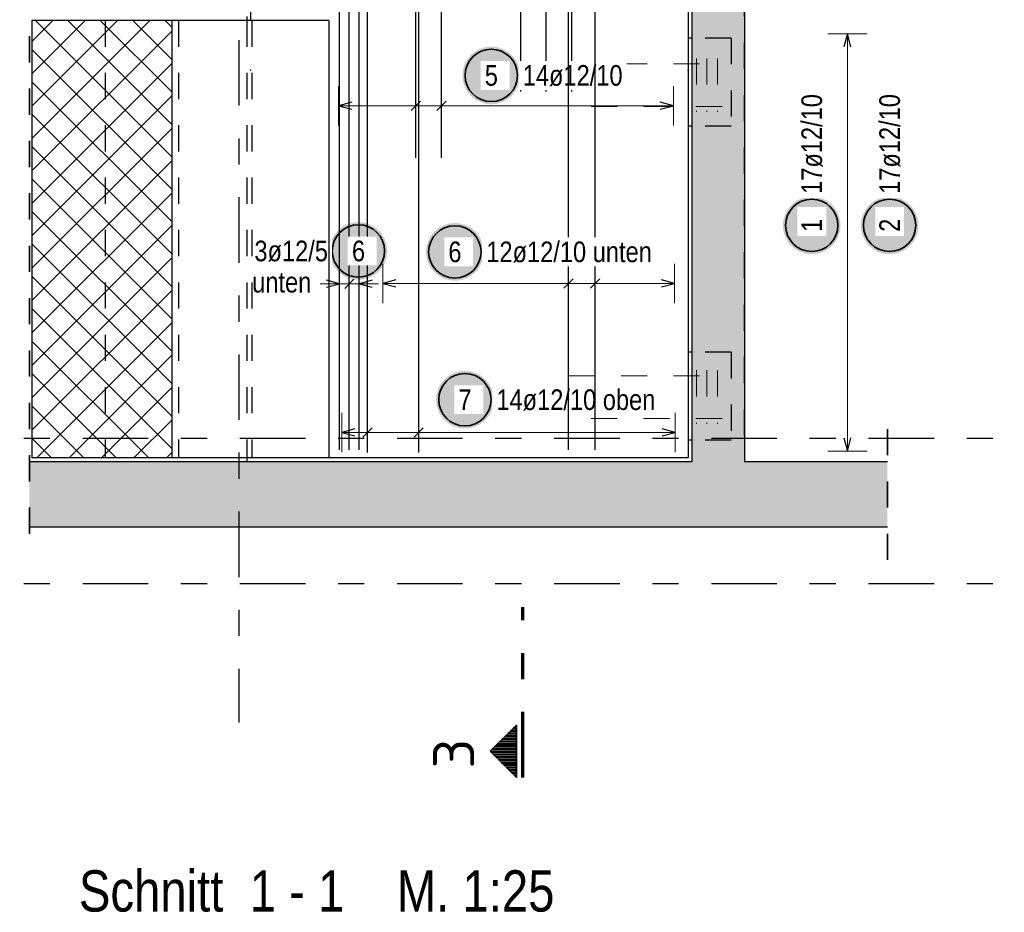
# Model space of a CAD drawing. Header units: millimetres. Extents: x 0 to 30.7, y 0 to 21.
# Tile 9 of 16: x 2.8 to 6.6, y 11.2 to 14.6. Entities that reach past the tile are written whole.
import ezdxf
from ezdxf.enums import TextEntityAlignment as Align

# ---------------------------------------------------------------- set-up
doc = ezdxf.new("R2010")
doc.units = ezdxf.units.MM
doc.linetypes.add('DASHDOTX2', pattern=[2, 1, -0.5, 0, -0.5])
doc.linetypes.add('HIDDEN', pattern=[0.375, 0.25, -0.125])
doc.layers.add('Achsen', color=7, linetype='Continuous', lineweight=20)
doc.layers.add('Schraffuren', color=7, linetype='Continuous', lineweight=20)
doc.styles.add('Arial Narrow', font='ARIALN.TTF')
doc.styles.add('isocp', font='isocp', dxfattribs={"width": 1.1})

msp = doc.modelspace()

# ---------------------------------------------------------------- hatches: boundary and pattern name
at = {"lineweight": 25, "true_color": 0xffffff}
for points in [[(4.7253, 14.3633), (4.7252, 14.3672), (4.725, 14.371), (4.7247, 14.3748), (4.7242, 14.3787), (4.7236, 14.3825), (4.7229, 14.3862), (4.722, 14.39), (4.721, 14.3937), (4.7199, 14.3973), (4.7187, 14.401), (4.7173, 14.4046), (4.7158, 14.4081), (4.7142, 14.4116), (4.7124, 14.415), (4.7106, 14.4183), (4.7086, 14.4216), (4.7065, 14.4249), (4.7043, 14.428), (4.702, 14.4311), (4.6996, 14.4341), (4.697, 14.437), (4.6944, 14.4398), (4.6917, 14.4425), (4.6889, 14.4451), (4.686, 14.4476), (4.683, 14.45), (4.68, 14.4523), (4.6768, 14.4545), (4.6736, 14.4566), (4.6703, 14.4586), (4.6669, 14.4605), (4.6635, 14.4622), (4.66, 14.4638), (4.6565, 14.4653), (4.6529, 14.4667), (4.6493, 14.468), (4.6456, 14.4691), (4.6419, 14.4701), (4.6382, 14.4709), (4.6344, 14.4717), (4.6306, 14.4723), (4.6268, 14.4727), (4.623, 14.4731), (4.6191, 14.4733), (4.6153, 14.4733), (4.6115, 14.4733), (4.6076, 14.4731), (4.6038, 14.4727), (4.6, 14.4723), (4.5962, 14.4717), (4.5924, 14.4709), (4.5887, 14.4701), (4.585, 14.4691), (4.5813, 14.468), (4.5777, 14.4667), (4.5741, 14.4653), (4.5706, 14.4638), (4.5671, 14.4622), (4.5637, 14.4605), (4.5603, 14.4586), (4.557, 14.4566), (4.5538, 14.4545), (4.5506, 14.4523), (4.5476, 14.45), (4.5446, 14.4476), (4.5417, 14.4451), (4.5389, 14.4425), (4.5362, 14.4398), (4.5335, 14.437), (4.531, 14.4341), (4.5286, 14.4311), (4.5263, 14.428), (4.5241, 14.4249), (4.522, 14.4216), (4.52, 14.4183), (4.5182, 14.415), (4.5164, 14.4116), (4.5148, 14.4081), (4.5133, 14.4046), (4.5119, 14.401), (4.5107, 14.3973), (4.5096, 14.3937), (4.5086, 14.39), (4.5077, 14.3862), (4.507, 14.3825), (4.5064, 14.3787), (4.5059, 14.3748), (4.5056, 14.371), (4.5054, 14.3672), (4.5053, 14.3633), (4.5054, 14.3595), (4.5056, 14.3557), (4.5059, 14.3519), (4.5064, 14.348), (4.507, 14.3442), (4.5077, 14.3405), (4.5086, 14.3367), (4.5096, 14.333), (4.5107, 14.3294), (4.5119, 14.3257), (4.5133, 14.3221), (4.5148, 14.3186), (4.5164, 14.3151), (4.5182, 14.3117), (4.52, 14.3083), (4.522, 14.3051), (4.5241, 14.3018), (4.5263, 14.2987), (4.5286, 14.2956), (4.531, 14.2926), (4.5335, 14.2897), (4.5362, 14.2869), (4.5389, 14.2842), (4.5417, 14.2816), (4.5446, 14.2791), (4.5476, 14.2767), (4.5506, 14.2744), (4.5538, 14.2722), (4.557, 14.2701), (4.5603, 14.2681), (4.5637, 14.2662), (4.5671, 14.2645), (4.5706, 14.2629), (4.5741, 14.2614), (4.5777, 14.26), (4.5813, 14.2587), (4.585, 14.2576), (4.5887, 14.2566), (4.5924, 14.2558), (4.5962, 14.255), (4.6, 14.2544), (4.6038, 14.254), (4.6076, 14.2536), (4.6115, 14.2534), (4.6153, 14.2533), (4.6191, 14.2534), (4.623, 14.2536), (4.6268, 14.254), (4.6306, 14.2544), (4.6344, 14.255), (4.6382, 14.2558), (4.6419, 14.2566), (4.6456, 14.2576), (4.6493, 14.2587), (4.6529, 14.26), (4.6565, 14.2614), (4.66, 14.2629), (4.6635, 14.2645), (4.6669, 14.2662), (4.6703, 14.2681), (4.6736, 14.2701), (4.6768, 14.2722), (4.68, 14.2744), (4.683, 14.2767), (4.686, 14.2791), (4.6889, 14.2816), (4.6917, 14.2842), (4.6944, 14.2869), (4.697, 14.2897), (4.6996, 14.2926), (4.702, 14.2956), (4.7043, 14.2987), (4.7065, 14.3018), (4.7086, 14.3051), (4.7106, 14.3083), (4.7124, 14.3117), (4.7142, 14.3151), (4.7158, 14.3186), (4.7173, 14.3221), (4.7187, 14.3257), (4.7199, 14.3294), (4.721, 14.333), (4.722, 14.3367), (4.7229, 14.3405), (4.7236, 14.3442), (4.7242, 14.348), (4.7247, 14.3519), (4.725, 14.3557)], [(5.9486, 13.7908), (5.9485, 13.7946), (5.9483, 13.7985), (5.948, 13.8023), (5.9475, 13.8061), (5.9469, 13.8099), (5.9462, 13.8137), (5.9453, 13.8174), (5.9443, 13.8211), (5.9432, 13.8248), (5.9419, 13.8284), (5.9406, 13.832), (5.9391, 13.8355), (5.9374, 13.839), (5.9357, 13.8424), (5.9338, 13.8458), (5.9319, 13.8491), (5.9298, 13.8523), (5.9276, 13.8554), (5.9253, 13.8585), (5.9228, 13.8615), (5.9203, 13.8644), (5.9177, 13.8672), (5.915, 13.8699), (5.9122, 13.8725), (5.9093, 13.8751), (5.9063, 13.8775), (5.9032, 13.8798), (5.9001, 13.882), (5.8969, 13.8841), (5.8936, 13.8861), (5.8902, 13.8879), (5.8868, 13.8897), (5.8833, 13.8913), (5.8798, 13.8928), (5.8762, 13.8942), (5.8726, 13.8954), (5.8689, 13.8965), (5.8652, 13.8975), (5.8614, 13.8984), (5.8577, 13.8991), (5.8539, 13.8997), (5.8501, 13.9002), (5.8463, 13.9005), (5.8424, 13.9007), (5.8386, 13.9008), (5.8347, 13.9007), (5.8309, 13.9005), (5.8271, 13.9002), (5.8233, 13.8997), (5.8195, 13.8991), (5.8157, 13.8984), (5.812, 13.8975), (5.8083, 13.8965), (5.8046, 13.8954), (5.801, 13.8942), (5.7974, 13.8928), (5.7938, 13.8913), (5.7904, 13.8897), (5.7869, 13.8879), (5.7836, 13.8861), (5.7803, 13.8841), (5.7771, 13.882), (5.7739, 13.8798), (5.7709, 13.8775), (5.7679, 13.8751), (5.765, 13.8725), (5.7622, 13.8699), (5.7595, 13.8672), (5.7568, 13.8644), (5.7543, 13.8615), (5.7519, 13.8585), (5.7496, 13.8554), (5.7474, 13.8523), (5.7453, 13.8491), (5.7433, 13.8458), (5.7415, 13.8424), (5.7397, 13.839), (5.7381, 13.8355), (5.7366, 13.832), (5.7352, 13.8284), (5.734, 13.8248), (5.7328, 13.8211), (5.7318, 13.8174), (5.731, 13.8137), (5.7302, 13.8099), (5.7296, 13.8061), (5.7292, 13.8023), (5.7288, 13.7985), (5.7286, 13.7946), (5.7286, 13.7908), (5.7286, 13.787), (5.7288, 13.7831), (5.7292, 13.7793), (5.7296, 13.7755), (5.7302, 13.7717), (5.731, 13.7679), (5.7318, 13.7642), (5.7328, 13.7605), (5.734, 13.7568), (5.7352, 13.7532), (5.7366, 13.7496), (5.7381, 13.746), (5.7397, 13.7426), (5.7415, 13.7391), (5.7433, 13.7358), (5.7453, 13.7325), (5.7474, 13.7293), (5.7496, 13.7261), (5.7519, 13.7231), (5.7543, 13.7201), (5.7568, 13.7172), (5.7595, 13.7144), (5.7622, 13.7117), (5.765, 13.709), (5.7679, 13.7065), (5.7709, 13.7041), (5.7739, 13.7018), (5.7771, 13.6996), (5.7803, 13.6975), (5.7836, 13.6955), (5.7869, 13.6937), (5.7904, 13.6919), (5.7938, 13.6903), (5.7974, 13.6888), (5.801, 13.6874), (5.8046, 13.6862), (5.8083, 13.6851), (5.812, 13.6841), (5.8157, 13.6832), (5.8195, 13.6825), (5.8233, 13.6819), (5.8271, 13.6814), (5.8309, 13.6811), (5.8347, 13.6809), (5.8386, 13.6808), (5.8424, 13.6809), (5.8463, 13.6811), (5.8501, 13.6814), (5.8539, 13.6819), (5.8577, 13.6825), (5.8614, 13.6832), (5.8652, 13.6841), (5.8689, 13.6851), (5.8726, 13.6862), (5.8762, 13.6874), (5.8798, 13.6888), (5.8833, 13.6903), (5.8868, 13.6919), (5.8902, 13.6937), (5.8936, 13.6955), (5.8969, 13.6975), (5.9001, 13.6996), (5.9032, 13.7018), (5.9063, 13.7041), (5.9093, 13.7065), (5.9122, 13.709), (5.915, 13.7117), (5.9177, 13.7144), (5.9203, 13.7172), (5.9228, 13.7201), (5.9253, 13.7231), (5.9276, 13.7261), (5.9298, 13.7293), (5.9319, 13.7325), (5.9338, 13.7358), (5.9357, 13.7391), (5.9374, 13.7426), (5.9391, 13.746), (5.9406, 13.7496), (5.9419, 13.7532), (5.9432, 13.7568), (5.9443, 13.7605), (5.9453, 13.7642), (5.9462, 13.7679), (5.9469, 13.7717), (5.9475, 13.7755), (5.948, 13.7793), (5.9483, 13.7831)], [(4.2181, 13.6929), (4.218, 13.6968), (4.2178, 13.7006), (4.2175, 13.7044), (4.217, 13.7082), (4.2164, 13.712), (4.2157, 13.7158), (4.2148, 13.7195), (4.2138, 13.7232), (4.2127, 13.7269), (4.2114, 13.7305), (4.2101, 13.7341), (4.2086, 13.7377), (4.2069, 13.7411), (4.2052, 13.7446), (4.2033, 13.7479), (4.2014, 13.7512), (4.1993, 13.7544), (4.1971, 13.7576), (4.1947, 13.7606), (4.1923, 13.7636), (4.1898, 13.7665), (4.1872, 13.7693), (4.1845, 13.7721), (4.1817, 13.7747), (4.1788, 13.7772), (4.1758, 13.7796), (4.1727, 13.7819), (4.1696, 13.7841), (4.1664, 13.7862), (4.1631, 13.7882), (4.1597, 13.7901), (4.1563, 13.7918), (4.1528, 13.7934), (4.1493, 13.7949), (4.1457, 13.7963), (4.1421, 13.7975), (4.1384, 13.7987), (4.1347, 13.7997), (4.1309, 13.8005), (4.1272, 13.8013), (4.1234, 13.8019), (4.1196, 13.8023), (4.1157, 13.8027), (4.1119, 13.8029), (4.1081, 13.8029), (4.1042, 13.8029), (4.1004, 13.8027), (4.0966, 13.8023), (4.0928, 13.8019), (4.089, 13.8013), (4.0852, 13.8005), (4.0815, 13.7997), (4.0777, 13.7987), (4.0741, 13.7975), (4.0704, 13.7963), (4.0669, 13.7949), (4.0633, 13.7934), (4.0598, 13.7918), (4.0564, 13.7901), (4.0531, 13.7882), (4.0498, 13.7862), (4.0466, 13.7841), (4.0434, 13.7819), (4.0403, 13.7796), (4.0374, 13.7772), (4.0345, 13.7747), (4.0317, 13.7721), (4.0289, 13.7693), (4.0263, 13.7665), (4.0238, 13.7636), (4.0214, 13.7606), (4.0191, 13.7576), (4.0169, 13.7544), (4.0148, 13.7512), (4.0128, 13.7479), (4.0109, 13.7446), (4.0092, 13.7411), (4.0076, 13.7377), (4.0061, 13.7341), (4.0047, 13.7305), (4.0035, 13.7269), (4.0023, 13.7232), (4.0013, 13.7195), (4.0005, 13.7158), (3.9997, 13.712), (3.9991, 13.7082), (3.9987, 13.7044), (3.9983, 13.7006), (3.9981, 13.6968), (3.9981, 13.6929), (3.9981, 13.6891), (3.9983, 13.6853), (3.9987, 13.6814), (3.9991, 13.6776), (3.9997, 13.6738), (4.0005, 13.6701), (4.0013, 13.6663), (4.0023, 13.6626), (4.0035, 13.6589), (4.0047, 13.6553), (4.0061, 13.6517), (4.0076, 13.6482), (4.0092, 13.6447), (4.0109, 13.6413), (4.0128, 13.6379), (4.0148, 13.6346), (4.0169, 13.6314), (4.0191, 13.6283), (4.0214, 13.6252), (4.0238, 13.6222), (4.0263, 13.6193), (4.0289, 13.6165), (4.0317, 13.6138), (4.0345, 13.6112), (4.0374, 13.6087), (4.0403, 13.6062), (4.0434, 13.6039), (4.0466, 13.6017), (4.0498, 13.5996), (4.0531, 13.5977), (4.0564, 13.5958), (4.0598, 13.5941), (4.0633, 13.5924), (4.0669, 13.5909), (4.0704, 13.5896), (4.0741, 13.5883), (4.0777, 13.5872), (4.0815, 13.5862), (4.0852, 13.5853), (4.089, 13.5846), (4.0928, 13.584), (4.0966, 13.5835), (4.1004, 13.5832), (4.1042, 13.583), (4.1081, 13.5829), (4.1119, 13.583), (4.1157, 13.5832), (4.1196, 13.5835), (4.1234, 13.584), (4.1272, 13.5846), (4.1309, 13.5853), (4.1347, 13.5862), (4.1384, 13.5872), (4.1421, 13.5883), (4.1457, 13.5896), (4.1493, 13.5909), (4.1528, 13.5924), (4.1563, 13.5941), (4.1597, 13.5958), (4.1631, 13.5977), (4.1664, 13.5996), (4.1696, 13.6017), (4.1727, 13.6039), (4.1758, 13.6062), (4.1788, 13.6087), (4.1817, 13.6112), (4.1845, 13.6138), (4.1872, 13.6165), (4.1898, 13.6193), (4.1923, 13.6222), (4.1947, 13.6252), (4.1971, 13.6283), (4.1993, 13.6314), (4.2014, 13.6346), (4.2033, 13.6379), (4.2052, 13.6413), (4.2069, 13.6447), (4.2086, 13.6482), (4.2101, 13.6517), (4.2114, 13.6553), (4.2127, 13.6589), (4.2138, 13.6626), (4.2148, 13.6663), (4.2157, 13.6701), (4.2164, 13.6738), (4.217, 13.6776), (4.2175, 13.6814), (4.2178, 13.6853)], [(4.5862, 13.6895), (4.5861, 13.6933), (4.5859, 13.6972), (4.5856, 13.701), (4.5851, 13.7048), (4.5845, 13.7086), (4.5838, 13.7124), (4.5829, 13.7161), (4.5819, 13.7198), (4.5808, 13.7235), (4.5796, 13.7271), (4.5782, 13.7307), (4.5767, 13.7342), (4.5751, 13.7377), (4.5733, 13.7411), (4.5715, 13.7445), (4.5695, 13.7478), (4.5674, 13.751), (4.5652, 13.7542), (4.5629, 13.7572), (4.5605, 13.7602), (4.5579, 13.7631), (4.5553, 13.7659), (4.5526, 13.7686), (4.5498, 13.7712), (4.5469, 13.7738), (4.5439, 13.7762), (4.5409, 13.7785), (4.5377, 13.7807), (4.5345, 13.7828), (4.5312, 13.7848), (4.5278, 13.7866), (4.5244, 13.7884), (4.5209, 13.79), (4.5174, 13.7915), (4.5138, 13.7929), (4.5102, 13.7941), (4.5065, 13.7952), (4.5028, 13.7962), (4.4991, 13.7971), (4.4953, 13.7978), (4.4915, 13.7984), (4.4877, 13.7989), (4.4839, 13.7992), (4.48, 13.7994), (4.4762, 13.7995), (4.4724, 13.7994), (4.4685, 13.7992), (4.4647, 13.7989), (4.4609, 13.7984), (4.4571, 13.7978), (4.4533, 13.7971), (4.4496, 13.7962), (4.4459, 13.7952), (4.4422, 13.7941), (4.4386, 13.7929), (4.435, 13.7915), (4.4315, 13.79), (4.428, 13.7884), (4.4246, 13.7866), (4.4212, 13.7848), (4.4179, 13.7828), (4.4147, 13.7807), (4.4115, 13.7785), (4.4085, 13.7762), (4.4055, 13.7738), (4.4026, 13.7712), (4.3998, 13.7686), (4.3971, 13.7659), (4.3945, 13.7631), (4.3919, 13.7602), (4.3895, 13.7572), (4.3872, 13.7542), (4.385, 13.751), (4.3829, 13.7478), (4.3809, 13.7445), (4.3791, 13.7411), (4.3773, 13.7377), (4.3757, 13.7342), (4.3742, 13.7307), (4.3728, 13.7271), (4.3716, 13.7235), (4.3705, 13.7198), (4.3695, 13.7161), (4.3686, 13.7124), (4.3679, 13.7086), (4.3673, 13.7048), (4.3668, 13.701), (4.3665, 13.6972), (4.3663, 13.6933), (4.3662, 13.6895), (4.3663, 13.6857), (4.3665, 13.6818), (4.3668, 13.678), (4.3673, 13.6742), (4.3679, 13.6704), (4.3686, 13.6666), (4.3695, 13.6629), (4.3705, 13.6592), (4.3716, 13.6555), (4.3728, 13.6519), (4.3742, 13.6483), (4.3757, 13.6448), (4.3773, 13.6413), (4.3791, 13.6379), (4.3809, 13.6345), (4.3829, 13.6312), (4.385, 13.628), (4.3872, 13.6248), (4.3895, 13.6218), (4.3919, 13.6188), (4.3945, 13.6159), (4.3971, 13.6131), (4.3998, 13.6104), (4.4026, 13.6078), (4.4055, 13.6052), (4.4085, 13.6028), (4.4115, 13.6005), (4.4147, 13.5983), (4.4179, 13.5962), (4.4212, 13.5942), (4.4246, 13.5924), (4.428, 13.5906), (4.4315, 13.589), (4.435, 13.5875), (4.4386, 13.5861), (4.4422, 13.5849), (4.4459, 13.5838), (4.4496, 13.5828), (4.4533, 13.5819), (4.4571, 13.5812), (4.4609, 13.5806), (4.4647, 13.5801), (4.4685, 13.5798), (4.4724, 13.5796), (4.4762, 13.5795), (4.48, 13.5796), (4.4839, 13.5798), (4.4877, 13.5801), (4.4915, 13.5806), (4.4953, 13.5812), (4.4991, 13.5819), (4.5028, 13.5828), (4.5065, 13.5838), (4.5102, 13.5849), (4.5138, 13.5861), (4.5174, 13.5875), (4.5209, 13.589), (4.5244, 13.5906), (4.5278, 13.5924), (4.5312, 13.5942), (4.5345, 13.5962), (4.5377, 13.5983), (4.5409, 13.6005), (4.5439, 13.6028), (4.5469, 13.6052), (4.5498, 13.6078), (4.5526, 13.6104), (4.5553, 13.6131), (4.5579, 13.6159), (4.5605, 13.6188), (4.5629, 13.6218), (4.5652, 13.6248), (4.5674, 13.628), (4.5695, 13.6312), (4.5715, 13.6345), (4.5733, 13.6379), (4.5751, 13.6413), (4.5767, 13.6448), (4.5782, 13.6483), (4.5796, 13.6519), (4.5808, 13.6555), (4.5819, 13.6592), (4.5829, 13.6629), (4.5838, 13.6666), (4.5845, 13.6704), (4.5851, 13.6742), (4.5856, 13.678), (4.5859, 13.6818)]]:
    msp.add_hatch(color=7, dxfattribs=at).paths.add_polyline_path(points)
at = {"lineweight": 35, "true_color": 0xffffff}
msp.add_hatch(color=7, dxfattribs=at).paths.add_polyline_path([(6.246, 13.7908), (6.246, 13.7946), (6.2458, 13.7984), (6.2454, 13.8023), (6.2449, 13.8061), (6.2443, 13.8099), (6.2436, 13.8136), (6.2428, 13.8174), (6.2418, 13.8211), (6.2406, 13.8247), (6.2394, 13.8284), (6.238, 13.832), (6.2365, 13.8355), (6.2349, 13.839), (6.2331, 13.8424), (6.2313, 13.8458), (6.2293, 13.849), (6.2272, 13.8523), (6.225, 13.8554), (6.2227, 13.8585), (6.2203, 13.8615), (6.2178, 13.8644), (6.2151, 13.8672), (6.2124, 13.8699), (6.2096, 13.8725), (6.2067, 13.875), (6.2037, 13.8774), (6.2007, 13.8797), (6.1975, 13.8819), (6.1943, 13.884), (6.191, 13.886), (6.1877, 13.8879), (6.1842, 13.8896), (6.1808, 13.8912), (6.1772, 13.8927), (6.1736, 13.8941), (6.17, 13.8954), (6.1663, 13.8965), (6.1626, 13.8975), (6.1589, 13.8983), (6.1551, 13.8991), (6.1513, 13.8997), (6.1475, 13.9002), (6.1437, 13.9005), (6.1399, 13.9007), (6.136, 13.9008), (6.1322, 13.9007), (6.1283, 13.9005), (6.1245, 13.9002), (6.1207, 13.8997), (6.1169, 13.8991), (6.1131, 13.8983), (6.1094, 13.8975), (6.1057, 13.8965), (6.102, 13.8954), (6.0984, 13.8941), (6.0948, 13.8927), (6.0913, 13.8912), (6.0878, 13.8896), (6.0844, 13.8879), (6.081, 13.886), (6.0777, 13.884), (6.0745, 13.8819), (6.0714, 13.8797), (6.0683, 13.8774), (6.0653, 13.875), (6.0624, 13.8725), (6.0596, 13.8699), (6.0569, 13.8672), (6.0543, 13.8644), (6.0518, 13.8615), (6.0493, 13.8585), (6.047, 13.8554), (6.0448, 13.8523), (6.0427, 13.849), (6.0408, 13.8458), (6.0389, 13.8424), (6.0372, 13.839), (6.0355, 13.8355), (6.034, 13.832), (6.0327, 13.8284), (6.0314, 13.8247), (6.0303, 13.8211), (6.0293, 13.8174), (6.0284, 13.8136), (6.0277, 13.8099), (6.0271, 13.8061), (6.0266, 13.8023), (6.0263, 13.7984), (6.0261, 13.7946), (6.026, 13.7908), (6.0261, 13.7869), (6.0263, 13.7831), (6.0266, 13.7793), (6.0271, 13.7754), (6.0277, 13.7717), (6.0284, 13.7679), (6.0293, 13.7641), (6.0303, 13.7604), (6.0314, 13.7568), (6.0327, 13.7531), (6.034, 13.7495), (6.0355, 13.746), (6.0372, 13.7425), (6.0389, 13.7391), (6.0408, 13.7358), (6.0427, 13.7325), (6.0448, 13.7292), (6.047, 13.7261), (6.0493, 13.723), (6.0518, 13.72), (6.0543, 13.7171), (6.0569, 13.7143), (6.0596, 13.7116), (6.0624, 13.709), (6.0653, 13.7065), (6.0683, 13.7041), (6.0714, 13.7018), (6.0745, 13.6996), (6.0777, 13.6975), (6.081, 13.6955), (6.0844, 13.6936), (6.0878, 13.6919), (6.0913, 13.6903), (6.0948, 13.6888), (6.0984, 13.6874), (6.102, 13.6861), (6.1057, 13.685), (6.1094, 13.684), (6.1131, 13.6832), (6.1169, 13.6824), (6.1207, 13.6818), (6.1245, 13.6814), (6.1283, 13.681), (6.1322, 13.6808), (6.136, 13.6808), (6.1399, 13.6808), (6.1437, 13.681), (6.1475, 13.6814), (6.1513, 13.6818), (6.1551, 13.6824), (6.1589, 13.6832), (6.1626, 13.684), (6.1663, 13.685), (6.17, 13.6861), (6.1736, 13.6874), (6.1772, 13.6888), (6.1808, 13.6903), (6.1842, 13.6919), (6.1877, 13.6936), (6.191, 13.6955), (6.1943, 13.6975), (6.1975, 13.6996), (6.2007, 13.7018), (6.2037, 13.7041), (6.2067, 13.7065), (6.2096, 13.709), (6.2124, 13.7116), (6.2151, 13.7143), (6.2178, 13.7171), (6.2203, 13.72), (6.2227, 13.723), (6.225, 13.7261), (6.2272, 13.7292), (6.2293, 13.7325), (6.2313, 13.7358), (6.2331, 13.7391), (6.2349, 13.7425), (6.2365, 13.746), (6.238, 13.7495), (6.2394, 13.7531), (6.2406, 13.7568), (6.2418, 13.7604), (6.2428, 13.7641), (6.2436, 13.7679), (6.2443, 13.7717), (6.2449, 13.7754), (6.2454, 13.7793), (6.2458, 13.7831)])
at = {"lineweight": 50}
h = msp.add_hatch(dxfattribs=at)
h.set_pattern_fill('Mau', color=4, scale=0.01, angle=360, style=0, pattern_type=2)
h.set_pattern_definition([(360, (0, 0), (2e-18, 0.01), [])])
h.paths.add_polyline_path([(4.7111, 11.8824), (4.6111, 11.7824), (4.7111, 11.6824)])
at = {"layer": 'Schraffuren', "lineweight": 13, "true_color": 0xd7ffd7}
for points in [[(5.5815, 18.388), (5.5815, 12.888), (5.3815, 12.888), (5.3815, 18.388)], [(6.1276, 12.888), (6.1276, 12.638), (2.8523, 12.638), (2.8523, 12.888)]]:
    msp.add_hatch(color=254, dxfattribs=at).paths.add_polyline_path(points)
at = {"layer": 'Schraffuren', "lineweight": 13}
h = msp.add_hatch(dxfattribs=at)
h.set_pattern_fill('FT', color=6, scale=0.01, angle=45, style=0, pattern_type=2)
h.set_pattern_definition([(45, (0, 0), (-0.06187184, 0.06187184), []), (135, (0, 0), (-0.06187184, -0.06187184), [])])
h.paths.add_polyline_path([(3.3954, 14.573), (3.3954, 12.903), (2.8615, 12.903), (2.8615, 14.573)])
at = {"layer": 'Schraffuren', "lineweight": 25, "true_color": 0xffffff}
msp.add_hatch(color=7, dxfattribs=at).paths.add_polyline_path([(4.6247, 13.125), (4.6247, 13.1288), (4.6245, 13.1327), (4.6241, 13.1365), (4.6236, 13.1403), (4.623, 13.1441), (4.6223, 13.1479), (4.6215, 13.1516), (4.6205, 13.1553), (4.6193, 13.159), (4.6181, 13.1626), (4.6167, 13.1662), (4.6152, 13.1697), (4.6136, 13.1732), (4.6118, 13.1766), (4.61, 13.18), (4.608, 13.1833), (4.6059, 13.1865), (4.6037, 13.1897), (4.6014, 13.1927), (4.599, 13.1957), (4.5965, 13.1986), (4.5938, 13.2014), (4.5911, 13.2041), (4.5883, 13.2067), (4.5854, 13.2093), (4.5824, 13.2117), (4.5794, 13.214), (4.5762, 13.2162), (4.573, 13.2183), (4.5697, 13.2203), (4.5664, 13.2221), (4.5629, 13.2239), (4.5595, 13.2255), (4.5559, 13.227), (4.5523, 13.2284), (4.5487, 13.2296), (4.545, 13.2307), (4.5413, 13.2317), (4.5376, 13.2326), (4.5338, 13.2333), (4.53, 13.2339), (4.5262, 13.2344), (4.5224, 13.2347), (4.5186, 13.2349), (4.5147, 13.235), (4.5109, 13.2349), (4.507, 13.2347), (4.5032, 13.2344), (4.4994, 13.2339), (4.4956, 13.2333), (4.4918, 13.2326), (4.4881, 13.2317), (4.4844, 13.2307), (4.4807, 13.2296), (4.4771, 13.2284), (4.4735, 13.227), (4.47, 13.2255), (4.4665, 13.2239), (4.4631, 13.2221), (4.4597, 13.2203), (4.4564, 13.2183), (4.4532, 13.2162), (4.4501, 13.214), (4.447, 13.2117), (4.444, 13.2093), (4.4411, 13.2067), (4.4383, 13.2041), (4.4356, 13.2014), (4.433, 13.1986), (4.4305, 13.1957), (4.428, 13.1927), (4.4257, 13.1897), (4.4235, 13.1865), (4.4214, 13.1833), (4.4195, 13.18), (4.4176, 13.1766), (4.4159, 13.1732), (4.4142, 13.1697), (4.4127, 13.1662), (4.4114, 13.1626), (4.4101, 13.159), (4.409, 13.1553), (4.408, 13.1516), (4.4071, 13.1479), (4.4064, 13.1441), (4.4058, 13.1403), (4.4053, 13.1365), (4.405, 13.1327), (4.4048, 13.1288), (4.4047, 13.125), (4.4048, 13.1212), (4.405, 13.1173), (4.4053, 13.1135), (4.4058, 13.1097), (4.4064, 13.1059), (4.4071, 13.1021), (4.408, 13.0984), (4.409, 13.0947), (4.4101, 13.091), (4.4114, 13.0874), (4.4127, 13.0838), (4.4142, 13.0803), (4.4159, 13.0768), (4.4176, 13.0734), (4.4195, 13.07), (4.4214, 13.0667), (4.4235, 13.0635), (4.4257, 13.0603), (4.428, 13.0573), (4.4305, 13.0543), (4.433, 13.0514), (4.4356, 13.0486), (4.4383, 13.0459), (4.4411, 13.0433), (4.444, 13.0407), (4.447, 13.0383), (4.4501, 13.036), (4.4532, 13.0338), (4.4564, 13.0317), (4.4597, 13.0297), (4.4631, 13.0279), (4.4665, 13.0261), (4.47, 13.0245), (4.4735, 13.023), (4.4771, 13.0216), (4.4807, 13.0204), (4.4844, 13.0193), (4.4881, 13.0183), (4.4918, 13.0174), (4.4956, 13.0167), (4.4994, 13.0161), (4.5032, 13.0156), (4.507, 13.0153), (4.5109, 13.0151), (4.5147, 13.015), (4.5186, 13.0151), (4.5224, 13.0153), (4.5262, 13.0156), (4.53, 13.0161), (4.5338, 13.0167), (4.5376, 13.0174), (4.5413, 13.0183), (4.545, 13.0193), (4.5487, 13.0204), (4.5523, 13.0216), (4.5559, 13.023), (4.5595, 13.0245), (4.5629, 13.0261), (4.5664, 13.0279), (4.5697, 13.0297), (4.573, 13.0317), (4.5762, 13.0338), (4.5794, 13.036), (4.5824, 13.0383), (4.5854, 13.0407), (4.5883, 13.0433), (4.5911, 13.0459), (4.5938, 13.0486), (4.5965, 13.0514), (4.599, 13.0543), (4.6014, 13.0573), (4.6037, 13.0603), (4.6059, 13.0635), (4.608, 13.0667), (4.61, 13.07), (4.6118, 13.0734), (4.6136, 13.0768), (4.6152, 13.0803), (4.6167, 13.0838), (4.6181, 13.0874), (4.6193, 13.091), (4.6205, 13.0947), (4.6215, 13.0984), (4.6223, 13.1021), (4.623, 13.1059), (4.6236, 13.1097), (4.6241, 13.1135), (4.6245, 13.1173)])

# ---------------------------------------------------------------- linework, layer by layer
at = {"color": 3, "linetype": 'HIDDEN', "lineweight": 25, "ltscale": 0.25}
for p, q in [((5.5813, 15.088), (5.5813, 12.888)), ((3.1415, 14.573), (3.1415, 12.903)), ((3.4215, 14.573), (3.4215, 12.903)), ((3.6815, 14.573), (3.6815, 12.903)), ((5.5313, 14.506), (5.3815, 14.506)), ((5.5313, 14.506), (5.5313, 14.17)), ((5.5313, 14.17), (5.3815, 14.17)), ((5.5313, 13.306), (5.3815, 13.306)), ((5.5313, 13.306), (5.5313, 12.97)), ((5.5313, 12.97), (5.3815, 12.97)), ((5.5815, 12.888), (5.5813, 12.888))]:
    msp.add_line(p, q, dxfattribs=at)
at = {"color": 2, "linetype": 'HIDDEN', "lineweight": 35, "ltscale": 0.25}
for p, q in [((2.8523, 14.913), (2.8523, 12.513)), ((6.1276, 13.013), (6.1276, 12.513))]:
    msp.add_line(p, q, dxfattribs=at)
at = {"color": 3, "linetype": 'Continuous', "lineweight": 25}
for p, q in [((3.6965, 14.678), (3.6965, 14.573)), ((4.3272, 14.0486), (4.3272, 14.668)), ((4.4255, 14.0486), (4.4255, 14.668)), ((4.0364, 12.933), (4.0364, 14.653)), ((4.0733, 12.933), (4.0733, 14.653)), ((4.1103, 12.933), (4.1103, 14.653)), ((3.6815, 14.588), (3.6815, 14.573)), ((3.9954, 14.573), (3.3954, 14.573)), ((5.975, 14.522), (5.9616, 14.472)), ((5.9884, 14.472), (5.975, 14.522)), ((5.3815, 14.506), (5.3663, 14.506)), ((4.0823, 14.261), (4.0323, 14.2476)), ((4.0323, 14.2476), (4.0823, 14.2342)), ((4.3449, 14.2653), (4.3095, 14.2299)), ((4.4432, 14.2653), (4.4078, 14.2299)), ((5.3103, 14.2476), (5.2603, 14.261)), ((5.2603, 14.2342), (5.3103, 14.2476)), ((5.3815, 14.17), (5.3663, 14.17)), ((4.0364, 13.5679), (3.9864, 13.5813)), ((4.0557, 13.5502), (4.091, 13.5856)), ((4.1603, 13.5813), (4.1103, 13.5679)), ((4.2514, 13.5822), (4.2014, 13.5688)), ((4.8926, 13.5511), (4.9279, 13.5865)), ((4.9938, 13.5511), (5.0292, 13.5865)), ((5.3153, 13.5688), (5.2653, 13.5822)), ((3.9864, 13.5545), (4.0364, 13.5679)), ((4.1103, 13.5679), (4.1603, 13.5545)), ((4.2014, 13.5688), (4.2514, 13.5554)), ((5.2653, 13.5554), (5.3153, 13.5688)), ((5.3815, 13.306), (5.3663, 13.306)), ((5.3815, 12.97), (5.3663, 12.97)), ((5.9616, 12.979), (5.975, 12.929)), ((5.975, 12.929), (5.9884, 12.979)), ((3.9954, 12.903), (3.3954, 12.903)), ((3.6815, 12.903), (3.6815, 12.888)), ((5.3663, 12.903), (3.9954, 12.903))]:
    msp.add_line(p, q, dxfattribs=at)
at = {"color": 5, "linetype": 'Continuous', "lineweight": 18}
for p, q in [((6.05, 14.522), (5.9, 14.522)), ((5.975, 12.929), (5.975, 14.522)), ((4.0323, 14.3226), (4.0323, 14.1726)), ((4.3272, 14.3226), (4.3272, 14.1726)), ((4.4255, 14.3226), (4.4255, 14.1726)), ((5.3103, 14.1726), (5.3103, 14.3226)), ((4.0323, 14.2476), (5.3103, 14.2476)), ((4.0364, 13.4929), (4.0364, 13.6429)), ((4.0733, 13.4929), (4.0733, 13.6429)), ((4.1103, 13.6429), (4.1103, 13.4929)), ((4.2014, 13.6438), (4.2014, 13.4938)), ((4.9102, 13.4938), (4.9102, 13.6438)), ((5.0115, 13.4938), (5.0115, 13.6438)), ((5.3153, 13.4938), (5.3153, 13.6438)), ((4.1853, 13.5679), (3.9614, 13.5679)), ((5.3153, 13.5688), (4.2014, 13.5688)), ((5.9, 12.929), (6.05, 12.929))]:
    msp.add_line(p, q, dxfattribs=at)
at = {"color": 1, "linetype": 'DASHDOTX2', "lineweight": 70, "ltscale": 0.25}
msp.add_line((4.7361, 11.6824), (4.7361, 12.3324), dxfattribs=at)
at = {"color": 2, "linetype": 'Continuous', "lineweight": 35}
for p, q in [((4.6111, 11.7824), (4.7111, 11.8824)), ((4.7111, 11.6824), (4.7111, 11.8824)), ((4.7111, 11.6824), (4.6111, 11.7824))]:
    msp.add_line(p, q, dxfattribs=at)
for centre in [(4.6153, 14.3633), (5.8386, 13.7908), (6.136, 13.7908), (4.1081, 13.6929), (4.4762, 13.6895)]:
    msp.add_circle(centre, 0.1, dxfattribs=at)
at = {"color": 9, "linetype": 'Continuous', "lineweight": 0}
for centre in [(3.6963, 14.3837), (5.3663, 14.3837)]:
    msp.add_circle(centre, 0.00111, dxfattribs=at)
at = {"layer": 'Achsen', "color": 3, "linetype": 'DASHDOTX2', "lineweight": 25, "ltscale": 0.25}
for p, q in [((3.6515, 19.2978), (3.6515, 11.8924)), ((1.8555, 12.978), (6.5738, 12.978)), ((1.8555, 12.423), (6.5738, 12.423))]:
    msp.add_line(p, q, dxfattribs=at)
at = {"layer": 'Schraffuren', "color": 3, "linetype": 'Continuous', "lineweight": 25}
for p, q in [((5.5815, 15.5356), (5.5815, 12.888)), ((4.1423, 12.923), (4.1423, 14.873)), ((4.3381, 12.923), (4.3381, 14.873)), ((4.7262, 14.6968), (4.7262, 14.3013)), ((4.8237, 14.6968), (4.8237, 14.3013)), ((4.9212, 14.6968), (4.9212, 14.3013)), ((2.8615, 14.573), (2.8615, 12.903)), ((3.3954, 14.573), (2.8615, 14.573)), ((3.3954, 14.573), (3.3954, 12.903)), ((4.0944, 13.0134), (4.0444, 13)), ((4.1246, 12.9823), (4.16, 13.0177)), ((4.3205, 12.9823), (4.3558, 13.0177)), ((5.3173, 13), (5.2673, 13.0134)), ((4.0444, 13), (4.0944, 12.9866)), ((5.2673, 12.9866), (5.3173, 13)), ((3.3954, 12.903), (2.8615, 12.903)), ((5.3815, 12.888), (2.8523, 12.888)), ((6.1276, 12.888), (5.5815, 12.888)), ((6.1276, 12.638), (2.8523, 12.638))]:
    msp.add_line(p, q, dxfattribs=at)
at = {"layer": 'Schraffuren', "color": 5, "linetype": 'HIDDEN', "lineweight": 18, "ltscale": 0.25}
for p, q in [((4.9106, 14.4079), (5.4963, 14.4079)), ((5.3987, 14.4284), (5.3987, 14.2243)), ((5.4387, 14.4284), (5.4387, 14.2243)), ((5.4787, 14.4284), (5.4787, 14.2243)), ((5.4963, 14.2448), (4.9131, 14.2448)), ((5.3987, 13.2372), (5.3987, 13.0331)), ((5.4387, 13.2372), (5.4387, 13.0331)), ((5.4787, 13.2372), (5.4787, 13.0331)), ((4.9106, 13.2167), (5.4963, 13.2167)), ((5.4963, 13.0537), (4.9131, 13.0537))]:
    msp.add_line(p, q, dxfattribs=at)
at = {"layer": 'Schraffuren', "color": 5, "linetype": 'Continuous', "lineweight": 18}
for p, q in [((4.0444, 13.075), (4.0444, 12.925)), ((4.1423, 12.925), (4.1423, 13.075)), ((4.3381, 12.925), (4.3381, 13.075)), ((5.3173, 12.925), (5.3173, 13.075)), ((5.3173, 13), (4.0444, 13))]:
    msp.add_line(p, q, dxfattribs=at)
at = {"layer": 'Schraffuren', "color": 2, "linetype": 'Continuous', "lineweight": 35}
msp.add_circle((4.5147, 13.125), 0.1, dxfattribs=at)
at = {"layer": 'Schraffuren', "color": 9, "linetype": 'Continuous', "lineweight": 0}
msp.add_circle((2.8523, 12.888), 0.00111, dxfattribs=at)

# ---------------------------------------------------------------- texts
at = {"color": 2, "lineweight": 35, "style": 'Arial Narrow'}
msp.add_text('unten', height=0.07875, dxfattribs=at).set_placement((3.7024, 13.5342))
at = {"color": 2, "lineweight": 35, "style": 'isocp', "width": 1.15}
msp.add_text('3', height=0.1575, rotation=90, dxfattribs=at).set_placement((4.5504, 11.7733), align=Align.CENTER)
at = {"color": 1, "lineweight": 70, "style": 'Arial Narrow'}
msp.add_text('Schnitt  1 - 1    M. 1:25', height=0.1575, dxfattribs=at).set_placement((3.0409, 11.1702))
at = {"color": 2, "lineweight": 35, "char_height": 0.07875, "attachment_point": 1, "rotation": 90, "line_spacing_factor": 0.9, "style": 'Arial Narrow', "bg_fill": 3, "box_fill_scale": 1.2, "bg_fill_color": 256, "bg_fill_true_color": 13158600, "bg_fill_transparency": 0}
for insert in [(5.7992, 13.9108), (6.0966, 13.9108)]:
    msp.add_mtext('17ø12/10', dxfattribs=dict(at, insert=insert))

# ---------------------------------------------------------------- next in the draw order: texts
at = {"color": 2, "lineweight": 35, "attachment_point": 1, "line_spacing_factor": 0.9, "style": 'Arial Narrow', "bg_fill": 3, "box_fill_scale": 1.2, "bg_fill_color": 256, "bg_fill_true_color": 13158600, "bg_fill_transparency": 0}
for s, insert, char_height in [('5', (4.5905, 14.4027), 0.0788), ('14ø12/10', (4.7353, 14.4027), 0.07875), ('3ø12/5', (3.7109, 13.7323), 0.07875), ('6', (4.0833, 13.7323), 0.0788), ('6', (4.4514, 13.7289), 0.0788)]:
    msp.add_mtext(s, dxfattribs=dict(at, insert=insert, char_height=char_height))
at = {"color": 2, "lineweight": 35, "char_height": 0.0788, "attachment_point": 1, "rotation": 90, "line_spacing_factor": 0.9, "style": 'Arial Narrow', "bg_fill": 3, "box_fill_scale": 1.2, "bg_fill_color": 256, "bg_fill_true_color": 13158600, "bg_fill_transparency": 0}
for s, insert in [('1', (5.7992, 13.766)), ('2', (6.0966, 13.7659))]:
    msp.add_mtext(s, dxfattribs=dict(at, insert=insert))
at = {"layer": 'Schraffuren', "color": 2, "lineweight": 35, "attachment_point": 1, "line_spacing_factor": 0.9, "style": 'Arial Narrow', "bg_fill": 3, "box_fill_scale": 1.2, "bg_fill_color": 256, "bg_fill_true_color": 13158600, "bg_fill_transparency": 0}
for s, insert, char_height in [('7', (4.4899, 13.1644), 0.0788), ('14ø12/10 oben', (4.6347, 13.1644), 0.07875)]:
    msp.add_mtext(s, dxfattribs=dict(at, insert=insert, char_height=char_height))

# ---------------------------------------------------------------- next in the draw order: linework, layer by layer
at = {"color": 3, "linetype": 'Continuous', "lineweight": 25}
for p, q in [((4.9102, 12.933), (4.9102, 14.653)), ((5.0115, 12.933), (5.0115, 14.653)), ((3.9954, 14.573), (3.9954, 12.903))]:
    msp.add_line(p, q, dxfattribs=at)
at = {"color": 3, "linetype": 'HIDDEN', "lineweight": 25, "ltscale": 0.25}
msp.add_line((3.7015, 14.573), (3.7015, 12.903), dxfattribs=at)

# ---------------------------------------------------------------- next in the draw order: texts
at = {"color": 2, "lineweight": 35, "insert": (4.5962, 13.7289), "char_height": 0.07875, "attachment_point": 1, "line_spacing_factor": 0.9, "style": 'Arial Narrow', "bg_fill": 3, "box_fill_scale": 1.2, "bg_fill_color": 256, "bg_fill_true_color": 13158600, "bg_fill_transparency": 0}
msp.add_mtext('12ø12/10 unten', dxfattribs=at)

# ---------------------------------------------------------------- next in the draw order: linework, layer by layer
at = {"color": 3, "linetype": 'Continuous', "lineweight": 25}
msp.add_line((5.3663, 14.678), (5.3663, 12.903), dxfattribs=at)
at = {"layer": 'Schraffuren', "color": 3, "linetype": 'Continuous', "lineweight": 25}
msp.add_line((5.3815, 18.388), (5.3815, 12.888), dxfattribs=at)

doc.saveas('drawing.dxf')
